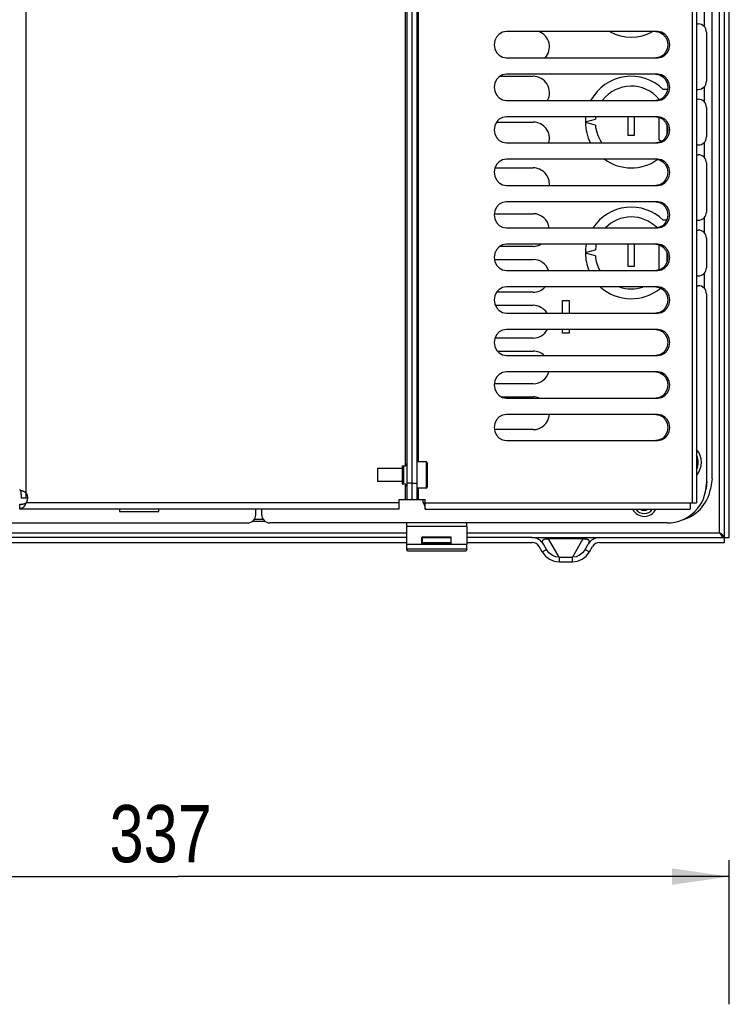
# Model space of a CAD drawing. Extents: x 0 to 594, y 0 to 420.
# Tile 31 of 110: x 271 to 314, y 300 to 360. Entities that reach past the tile are written whole.
import ezdxf

# ---------------------------------------------------------------- set-up
doc = ezdxf.new("R2010")
doc.units = 0
doc.header["$LTSCALE"] = 32.67
doc.layers.get('0').update_dxf_attribs({"linetype": 'CONTINUOUS'})
doc.layers.add('DATUM_AXIS', color=7, linetype='CONTINUOUS')
doc.layers.add('ROUNDS', color=7, linetype='CONTINUOUS')
doc.styles.get("Standard").update_dxf_attribs({"font": 'txt', "width": 0.8})
doc.dimstyles.get("Standard").update_dxf_attribs({"dimtxt": 2.5, "dimasz": 2.5, "dimexe": 1.25, "dimexo": 0.625, "dimtad": 1, "dimcen": 2.5, "dimazin": 3, "dimtfac": 1, "dimtmove": 0, "dimatfit": 3})

# ---------------------------------------------------------------- blocks, each defined once
blk = doc.blocks.new('_FILLED')
at = {"color": 0, "linetype": 'BYBLOCK'}
blk.add_solid([(0, 0), (-1, 0.143), (-1, -0.143)], dxfattribs=at)
blk = doc.blocks.new('*D11')
at = {"color": 2, "linetype": 'CONTINUOUS'}
for p, q in [((246.544, 300.815), (246.544, 308.371)), ((313.944, 299.563), (313.944, 308.371)), ((246.544, 307.371), (280.244, 307.371)), ((313.944, 307.371), (280.244, 307.371))]:
    blk.add_line(p, q, dxfattribs=at)
at = {"color": 2, "linetype": 'CONTINUOUS', "xscale": 3.5, "yscale": 3.5, "zscale": 3.5, "rotation": 180}
blk.add_blockref('_FILLED', (246.544, 307.371), dxfattribs=at)
at = {"color": 2, "linetype": 'CONTINUOUS', "xscale": 3.5, "yscale": 3.5, "zscale": 3.5}
blk.add_blockref('_FILLED', (313.944, 307.371), dxfattribs=at)
at = {"color": 5, "linetype": 'CONTINUOUS', "width": 0.8}
blk.add_text('337', height=3.5, dxfattribs=at).set_placement((276.044, 308.246))

msp = doc.modelspace()

# ---------------------------------------------------------------- linework, layer by layer
at = {"color": 7, "linetype": 'CONTINUOUS'}
for p, q in [((313.644, 327.792), (313.644, 391.192)), ((313.944, 328.092), (313.944, 390.892)), ((313.344, 328.392), (313.344, 390.592)), ((311.695, 330.223), (311.695, 388.819)), ((311.944, 388.819), (311.944, 330.223)), ((294.906, 386.321), (294.906, 332.721)), ((311.944, 359.492), (312.044, 359.492)), ((309.562, 359.021), (300.307, 359.021)), ((312.544, 358.992), (312.544, 355.992)), ((300.307, 357.421), (309.562, 357.421)), ((309.562, 356.421), (300.307, 356.421)), ((299.916, 356.292), (301.944, 356.292)), ((310.169, 355.492), (309.903, 355.492)), ((311.944, 355.492), (312.044, 355.492)), ((300.307, 354.821), (309.562, 354.821)), ((309.641, 354.892), (309.735, 354.892)), ((311.944, 354.892), (312.044, 354.892)), ((312.544, 354.392), (312.544, 352.592)), ((299.709, 353.492), (301.944, 353.492)), ((309.562, 353.821), (300.307, 353.821)), ((305.144, 353.512), (305.751, 353.675)), ((305.751, 353.309), (305.144, 353.472)), ((307.744, 353.821), (307.744, 352.692)), ((308.144, 352.692), (308.144, 353.821)), ((309.641, 353.788), (309.641, 352.421)), ((310.141, 352.751), (310.141, 353.293)), ((300.307, 352.221), (309.562, 352.221)), ((307.744, 352.692), (308.144, 352.692)), ((309.641, 352.421), (309.801, 352.329)), ((311.944, 352.092), (312.044, 352.092)), ((309.562, 351.221), (300.307, 351.221)), ((311.944, 351.492), (312.044, 351.492)), ((312.544, 350.992), (312.544, 347.992)), ((299.614, 350.692), (301.944, 350.692)), ((300.307, 349.621), (309.562, 349.621)), ((309.562, 348.621), (300.307, 348.621)), ((299.577, 347.892), (301.944, 347.892)), ((310.114, 347.492), (309.903, 347.492)), ((311.944, 347.492), (312.044, 347.492)), ((300.307, 347.021), (309.562, 347.021)), ((311.944, 346.892), (312.044, 346.892)), ((312.544, 346.392), (312.544, 344.592)), ((301.944, 345.892), (299.916, 345.892)), ((309.562, 346.021), (300.307, 346.021)), ((305.144, 345.512), (305.751, 345.675)), ((307.744, 346.021), (307.744, 344.692)), ((308.144, 344.692), (308.144, 346.021)), ((309.641, 345.988), (309.641, 344.454)), ((310.141, 344.951), (310.141, 345.493)), ((299.585, 345.092), (301.944, 345.092)), ((305.751, 345.309), (305.144, 345.472)), ((300.307, 344.421), (309.562, 344.421)), ((307.744, 344.692), (308.144, 344.692)), ((311.944, 344.092), (312.044, 344.092)), ((301.944, 343.092), (299.709, 343.092)), ((309.562, 343.421), (300.307, 343.421)), ((311.944, 343.492), (312.044, 343.492)), ((303.744, 342.592), (304.144, 342.592)), ((303.744, 341.821), (303.744, 342.592)), ((304.144, 342.592), (304.144, 341.821)), ((312.544, 342.992), (312.544, 331.392)), ((299.641, 342.292), (301.944, 342.292)), ((300.307, 341.821), (309.562, 341.821)), ((309.562, 340.821), (300.307, 340.821)), ((303.744, 340.592), (303.744, 340.821)), ((304.144, 340.821), (304.144, 340.592)), ((301.944, 340.292), (299.614, 340.292)), ((304.144, 340.592), (303.744, 340.592)), ((299.762, 339.492), (301.944, 339.492)), ((300.307, 339.221), (309.562, 339.221)), ((309.562, 338.221), (300.307, 338.221)), ((301.944, 337.492), (299.577, 337.492)), ((300.02, 336.692), (301.944, 336.692)), ((300.307, 336.621), (309.562, 336.621)), ((309.562, 335.621), (300.307, 335.621)), ((301.944, 334.692), (299.585, 334.692)), ((300.307, 334.021), (309.562, 334.021)), ((294.544, 331.421), (294.844, 331.421)), ((294.844, 330.421), (294.844, 331.421)), ((294.906, 331.121), (294.906, 330.421)), ((294.544, 330.421), (295.344, 330.421)), ((295.23, 330.221), (295.23, 330.421)), ((295.23, 330.221), (295.344, 330.221)), ((295.341, 329.865), (295.341, 329.859)), ((295.341, 329.859), (295.342, 329.853)), ((295.342, 329.853), (295.342, 329.847)), ((295.343, 329.84), (295.343, 329.836)), ((295.343, 329.836), (295.343, 329.833)), ((295.344, 329.821), (295.344, 330.421)), ((295.344, 330.221), (311.542, 330.221)), ((311.542, 330.222), (311.695, 330.222)), ((311.542, 330.221), (311.542, 329.821)), ((311.695, 330.223), (311.944, 330.223)), ((276.644, 329.821), (276.644, 329.692)), ((276.644, 329.692), (279.044, 329.692)), ((279.044, 329.692), (279.044, 329.821)), ((285.344, 329.492), (285.344, 329.821)), ((295.343, 329.833), (295.344, 329.829)), ((295.344, 329.829), (295.344, 329.827)), ((295.344, 329.827), (295.344, 329.825)), ((295.344, 329.825), (295.344, 329.823)), ((295.344, 329.823), (295.344, 329.822)), ((295.344, 329.821), (311.542, 329.821)), ((284.784, 329.092), (285.545, 329.092)), ((310.144, 328.992), (285.844, 328.992)), ((297.896, 328.777), (294.191, 328.777)), ((294.191, 328.777), (294.191, 327.686)), ((297.896, 328.777), (297.896, 327.686)), ((256.896, 328.392), (294.191, 328.392)), ((294.191, 328.092), (256.896, 328.092)), ((296.94, 328.117), (295.147, 328.117)), ((295.168, 328.096), (295.147, 328.117)), ((295.147, 327.689), (295.147, 328.117)), ((295.168, 328.096), (296.919, 328.096)), ((295.168, 328.096), (295.168, 327.781)), ((296.919, 328.092), (295.168, 328.092)), ((296.919, 328.096), (296.94, 328.117)), ((296.919, 328.096), (296.919, 327.781)), ((296.94, 327.689), (296.94, 328.117)), ((297.896, 328.392), (313.344, 328.392)), ((301.882, 328.092), (297.896, 328.092)), ((301.886, 328.092), (306.001, 328.092)), ((302.892, 328.092), (302.892, 328.017)), ((304.995, 328.017), (304.995, 328.092)), ((306.006, 328.092), (313.944, 328.092)), ((256.896, 327.792), (294.191, 327.792)), ((294.191, 327.686), (297.896, 327.686)), ((295.147, 327.689), (295.244, 327.705)), ((295.147, 327.689), (296.94, 327.689)), ((295.168, 327.792), (296.919, 327.792)), ((295.244, 327.705), (295.168, 327.781)), ((295.244, 327.705), (295.244, 327.792)), ((295.244, 327.705), (296.844, 327.705)), ((296.844, 327.792), (296.844, 327.705)), ((296.844, 327.705), (296.919, 327.781)), ((296.94, 327.689), (296.844, 327.705)), ((297.896, 327.792), (301.882, 327.792)), ((302.498, 327.225), (302.315, 327.542)), ((302.758, 327.375), (302.575, 327.692)), ((304.995, 328.017), (302.892, 328.017)), ((303.542, 326.892), (302.892, 328.017)), ((304.995, 328.017), (304.346, 326.892)), ((305.13, 327.375), (305.313, 327.692)), ((305.389, 327.225), (305.573, 327.542)), ((306.006, 327.792), (313.644, 327.792)), ((297.891, 327.386), (294.196, 327.386)), ((294.196, 327.386), (294.232, 327.28)), ((297.456, 327.259), (294.632, 327.259)), ((297.891, 327.386), (297.856, 327.28)), ((302.498, 327.225), (302.758, 327.375)), ((303.542, 326.892), (304.346, 326.892)), ((303.542, 326.892), (303.542, 326.62)), ((304.346, 326.62), (304.346, 326.892)), ((305.13, 327.375), (305.389, 327.225)), ((303.542, 326.62), (304.346, 326.62))]:
    msp.add_line(p, q, dxfattribs=at)
for points in [[(300.307, 359.021), (300.076, 358.981), (299.87, 358.867), (299.708, 358.691), (299.604, 358.471), (299.567, 358.224), (299.602, 357.977), (299.705, 357.755), (299.867, 357.577), (300.075, 357.461), (300.307, 357.421)], [(309.448, 359.021), (309.679, 358.981), (309.885, 358.867), (310.047, 358.691), (310.151, 358.471), (310.188, 358.224), (310.153, 357.977), (310.05, 357.755), (309.888, 357.577), (309.68, 357.461), (309.448, 357.421)], [(309.562, 357.421), (309.792, 357.461), (309.999, 357.575), (310.162, 357.753), (310.265, 357.973), (310.302, 358.216), (310.268, 358.461), (310.165, 358.684), (310.003, 358.863), (309.794, 358.98), (309.562, 359.021)], [(300.307, 356.421), (300.076, 356.381), (299.87, 356.267), (299.708, 356.091), (299.604, 355.871), (299.567, 355.624), (299.602, 355.377), (299.705, 355.155), (299.867, 354.977), (300.075, 354.861), (300.307, 354.821)], [(309.448, 356.421), (309.679, 356.381), (309.885, 356.267), (310.047, 356.091), (310.151, 355.871), (310.188, 355.624), (310.153, 355.377), (310.05, 355.155), (309.888, 354.977), (309.68, 354.861), (309.448, 354.821)], [(309.562, 354.821), (309.792, 354.861), (309.999, 354.975), (310.162, 355.153), (310.265, 355.373), (310.302, 355.616), (310.268, 355.861), (310.165, 356.084), (310.003, 356.263), (309.794, 356.38), (309.562, 356.421)], [(300.307, 353.821), (300.076, 353.781), (299.87, 353.667), (299.708, 353.491), (299.604, 353.271), (299.567, 353.024), (299.602, 352.777), (299.705, 352.555), (299.867, 352.377), (300.075, 352.261), (300.307, 352.221)], [(309.448, 353.821), (309.679, 353.781), (309.885, 353.667), (310.047, 353.491), (310.151, 353.271), (310.188, 353.024), (310.153, 352.777), (310.05, 352.555), (309.888, 352.377), (309.68, 352.261), (309.448, 352.221)], [(309.562, 352.221), (309.792, 352.261), (309.999, 352.375), (310.162, 352.553), (310.265, 352.773), (310.302, 353.016), (310.268, 353.261), (310.165, 353.484), (310.003, 353.663), (309.794, 353.78), (309.562, 353.821)], [(300.307, 351.221), (300.076, 351.181), (299.87, 351.067), (299.708, 350.891), (299.604, 350.671), (299.567, 350.424), (299.602, 350.177), (299.705, 349.955), (299.867, 349.777), (300.075, 349.661), (300.307, 349.621)], [(309.448, 351.221), (309.679, 351.181), (309.885, 351.067), (310.047, 350.891), (310.151, 350.671), (310.188, 350.424), (310.153, 350.177), (310.05, 349.955), (309.888, 349.777), (309.68, 349.661), (309.448, 349.621)], [(309.562, 349.621), (309.792, 349.661), (309.999, 349.775), (310.162, 349.953), (310.265, 350.173), (310.302, 350.416), (310.268, 350.661), (310.165, 350.884), (310.003, 351.063), (309.794, 351.18), (309.562, 351.221)], [(300.307, 348.621), (300.076, 348.581), (299.87, 348.467), (299.708, 348.291), (299.604, 348.071), (299.567, 347.824), (299.602, 347.577), (299.705, 347.355), (299.867, 347.177), (300.075, 347.061), (300.307, 347.021)], [(309.448, 348.621), (309.679, 348.581), (309.885, 348.467), (310.047, 348.291), (310.151, 348.071), (310.188, 347.824), (310.153, 347.577), (310.05, 347.355), (309.888, 347.177), (309.68, 347.061), (309.448, 347.021)], [(309.562, 347.021), (309.792, 347.061), (309.999, 347.175), (310.162, 347.353), (310.265, 347.573), (310.302, 347.816), (310.268, 348.061), (310.165, 348.284), (310.003, 348.463), (309.794, 348.58), (309.562, 348.621)], [(300.307, 346.021), (300.076, 345.981), (299.87, 345.867), (299.708, 345.691), (299.604, 345.471), (299.567, 345.224), (299.602, 344.977), (299.705, 344.755), (299.867, 344.577), (300.075, 344.461), (300.307, 344.421)], [(309.448, 346.021), (309.679, 345.981), (309.885, 345.867), (310.047, 345.691), (310.151, 345.471), (310.188, 345.224), (310.153, 344.977), (310.05, 344.755), (309.888, 344.577), (309.68, 344.461), (309.448, 344.421)], [(309.562, 344.421), (309.792, 344.461), (309.999, 344.575), (310.16, 344.75), (310.265, 344.971), (310.302, 345.218), (310.267, 345.465), (310.164, 345.687), (310.001, 345.864), (309.793, 345.981), (309.562, 346.021)], [(300.307, 343.421), (300.076, 343.381), (299.87, 343.267), (299.708, 343.091), (299.604, 342.871), (299.567, 342.624), (299.602, 342.377), (299.705, 342.155), (299.867, 341.977), (300.075, 341.861), (300.307, 341.821)], [(309.448, 343.421), (309.679, 343.381), (309.885, 343.267), (310.047, 343.091), (310.151, 342.871), (310.188, 342.624), (310.153, 342.377), (310.05, 342.155), (309.888, 341.977), (309.68, 341.861), (309.448, 341.821)], [(309.562, 341.821), (309.792, 341.861), (309.999, 341.975), (310.16, 342.15), (310.265, 342.371), (310.302, 342.618), (310.267, 342.865), (310.164, 343.087), (310.001, 343.264), (309.793, 343.381), (309.562, 343.421)], [(300.307, 340.821), (300.076, 340.781), (299.87, 340.667), (299.708, 340.491), (299.604, 340.271), (299.567, 340.024), (299.602, 339.777), (299.705, 339.555), (299.867, 339.377), (300.075, 339.261), (300.307, 339.221)], [(309.448, 340.821), (309.679, 340.781), (309.885, 340.667), (310.047, 340.491), (310.151, 340.271), (310.188, 340.024), (310.153, 339.777), (310.05, 339.555), (309.888, 339.377), (309.68, 339.261), (309.448, 339.221)], [(309.562, 339.221), (309.792, 339.261), (309.999, 339.375), (310.16, 339.55), (310.265, 339.771), (310.302, 340.018), (310.267, 340.265), (310.164, 340.487), (310.001, 340.664), (309.793, 340.781), (309.562, 340.821)], [(300.307, 338.221), (300.076, 338.181), (299.87, 338.067), (299.708, 337.891), (299.604, 337.671), (299.567, 337.424), (299.602, 337.177), (299.705, 336.955), (299.867, 336.777), (300.075, 336.661), (300.307, 336.621)], [(309.448, 338.221), (309.679, 338.181), (309.885, 338.067), (310.047, 337.891), (310.151, 337.671), (310.188, 337.424), (310.153, 337.177), (310.05, 336.955), (309.888, 336.777), (309.68, 336.661), (309.448, 336.621)], [(309.562, 336.621), (309.792, 336.661), (309.999, 336.775), (310.16, 336.95), (310.265, 337.171), (310.302, 337.418), (310.267, 337.665), (310.164, 337.887), (310.001, 338.064), (309.793, 338.181), (309.562, 338.221)], [(300.307, 335.621), (300.076, 335.581), (299.87, 335.467), (299.708, 335.291), (299.604, 335.071), (299.567, 334.824), (299.602, 334.577), (299.705, 334.355), (299.867, 334.177), (300.075, 334.061), (300.307, 334.021)], [(309.448, 335.621), (309.679, 335.581), (309.885, 335.467), (310.047, 335.291), (310.151, 335.071), (310.188, 334.824), (310.153, 334.577), (310.05, 334.355), (309.888, 334.177), (309.68, 334.061), (309.448, 334.021)], [(309.562, 334.021), (309.792, 334.061), (309.999, 334.175), (310.16, 334.35), (310.265, 334.571), (310.302, 334.818), (310.267, 335.065), (310.164, 335.287), (310.001, 335.464), (309.793, 335.581), (309.562, 335.621)], [(295.23, 330.221), (295.232, 330.205), (295.236, 330.188), (295.244, 330.173), (295.245, 330.171)], [(295.245, 330.171), (295.248, 330.167), (295.251, 330.163), (295.253, 330.158), (295.256, 330.154), (295.259, 330.149), (295.261, 330.144), (295.264, 330.139), (295.267, 330.134), (295.269, 330.129), (295.272, 330.123), (295.274, 330.118), (295.277, 330.112), (295.279, 330.107), (295.282, 330.101), (295.284, 330.095), (295.286, 330.089), (295.289, 330.083), (295.291, 330.077), (295.293, 330.071), (295.295, 330.065), (295.298, 330.059), (295.3, 330.053), (295.302, 330.047), (295.304, 330.041), (295.305, 330.035), (295.307, 330.029), (295.309, 330.023), (295.311, 330.017), (295.313, 330.011), (295.314, 330.005), (295.316, 329.999), (295.317, 329.993), (295.319, 329.987), (295.32, 329.981), (295.322, 329.976), (295.323, 329.97), (295.324, 329.964), (295.325, 329.959), (295.327, 329.953), (295.328, 329.948), (295.329, 329.943), (295.33, 329.938), (295.331, 329.932), (295.332, 329.927), (295.333, 329.922), (295.333, 329.918), (295.334, 329.913), (295.335, 329.908), (295.336, 329.904), (295.336, 329.899), (295.337, 329.895), (295.338, 329.891), (295.338, 329.887), (295.339, 329.883), (295.339, 329.879), (295.34, 329.875), (295.34, 329.872), (295.34, 329.868), (295.341, 329.865)], [(295.342, 329.847), (295.343, 329.843), (295.343, 329.84)], [(295.344, 329.822), (295.344, 329.821), (295.344, 329.821)], [(294.193, 328.992), (294.193, 328.961), (294.192, 328.905), (294.192, 328.843), (294.191, 328.777)], [(297.896, 328.777), (297.896, 328.843), (297.896, 328.905), (297.895, 328.961), (297.895, 328.992)], [(313.344, 328.392), (313.419, 328.277), (313.494, 328.18), (313.569, 328.115), (313.644, 328.092)], [(313.644, 328.092), (313.621, 328.167), (313.556, 328.242), (313.459, 328.317), (313.344, 328.392)], [(294.191, 327.686), (294.192, 327.621), (294.192, 327.559), (294.193, 327.504), (294.193, 327.457), (294.194, 327.421), (294.195, 327.397), (294.196, 327.386)], [(297.891, 327.386), (297.892, 327.397), (297.893, 327.421), (297.894, 327.457), (297.895, 327.504), (297.896, 327.559), (297.896, 327.621), (297.896, 327.686)], [(302.575, 327.692), (302.553, 327.733), (302.538, 327.77), (302.528, 327.804), (302.523, 327.835), (302.523, 327.863), (302.526, 327.889), (302.534, 327.912), (302.545, 327.933), (302.56, 327.951), (302.579, 327.968), (302.601, 327.982), (302.627, 327.994), (302.657, 328.005), (302.692, 328.013), (302.73, 328.018), (302.771, 328.021), (302.812, 328.022), (302.853, 328.02), (302.892, 328.017)], [(304.995, 328.017), (305.035, 328.02), (305.076, 328.022), (305.117, 328.021), (305.158, 328.018), (305.196, 328.012), (305.23, 328.004), (305.261, 327.994), (305.287, 327.982), (305.309, 327.968), (305.327, 327.951), (305.342, 327.933), (305.354, 327.912), (305.361, 327.889), (305.365, 327.863), (305.365, 327.835), (305.36, 327.804), (305.35, 327.77), (305.334, 327.733), (305.313, 327.692)], [(294.632, 327.259), (294.543, 327.26), (294.459, 327.261), (294.384, 327.264), (294.321, 327.267), (294.274, 327.271), (294.243, 327.275), (294.232, 327.28)], [(297.856, 327.28), (297.845, 327.275), (297.814, 327.271), (297.766, 327.267), (297.703, 327.264), (297.628, 327.261), (297.544, 327.26), (297.456, 327.259)], [(302.498, 327.225), (302.699, 326.964), (302.952, 326.771), (303.237, 326.655), (303.542, 326.62)], [(303.542, 326.892), (303.318, 326.924), (303.106, 327.017), (302.915, 327.168), (302.758, 327.375)], [(305.13, 327.375), (304.972, 327.168), (304.781, 327.017), (304.569, 326.924), (304.346, 326.892)], [(304.346, 326.62), (304.651, 326.655), (304.936, 326.771), (305.189, 326.964), (305.389, 327.225)]]:
    msp.add_lwpolyline(points, dxfattribs=at)
for centre, radius, start, end in [((312.044, 358.992), 0.5, 0, 90), ((301.944, 358.092), 1, 317.67873, 69.39556), ((307.944, 361.492), 2.8, 242.63825, 297.46594), ((301.944, 355.292), 1, 331.66465, 90), ((307.944, 353.492), 2.8, 45.58469, 151.60583), ((312.044, 355.992), 0.5, 270, 360), ((307.944, 353.492), 2.2, 39.5212, 142.5459), ((312.044, 354.392), 0.5, 0, 90), ((301.944, 352.492), 1, 344.09398, 90), ((307.944, 353.492), 2.8, 173.15443, 179.59074), ((307.944, 353.492), 2.8, 180.40926, 207.02011), ((307.944, 353.492), 2.2, 171.29357, 175.23404), ((307.944, 353.492), 2.2, 184.76596, 215.52078), ((312.044, 352.592), 0.5, 270, 360), ((307.944, 353.492), 2.8, 234.23599, 304.77993), ((312.044, 350.992), 0.5, 0, 90), ((301.944, 349.692), 1, 355.88441, 90), ((301.944, 346.892), 1, 7.4071, 90), ((307.944, 345.492), 2.8, 45.58469, 146.6495), ((312.044, 347.992), 0.5, 270, 360), ((307.944, 345.492), 2.2, 44.76889, 135.83346), ((312.044, 346.392), 0.5, 0, 90), ((301.944, 346.892), 1, 270, 298.60126), ((307.944, 345.492), 2.8, 169.04328, 179.59074), ((307.944, 345.492), 2.2, 165.97026, 175.23404), ((301.944, 344.092), 1, 19.36573, 90), ((307.944, 345.492), 2.8, 180.40926, 202.64816), ((307.944, 345.492), 2.2, 184.76596, 209.28848), ((312.044, 344.592), 0.5, 270, 360), ((301.944, 344.092), 1, 270, 317.67873), ((307.944, 345.492), 2.8, 228.13763, 309.75861), ((307.944, 345.492), 2.2, 250.82378, 288.66525), ((312.044, 342.992), 0.5, 0, 90), ((301.944, 341.292), 1, 32.28479, 90), ((301.944, 341.292), 1, 270, 331.66465), ((301.944, 338.492), 1, 47.38796, 90), ((301.944, 338.492), 1, 270, 344.09398), ((301.944, 335.692), 1, 69.39556, 90), ((301.944, 335.692), 1, 270, 355.88441), ((311.044, 332.692), 1.19, 319.42582, 40.74488), ((311.044, 332.692), 1, 334.21068, 25.78932), ((310.144, 331.392), 2.4, 270, 360), ((285.844, 329.492), 0.5, 180, 270), ((308.744, 330.192), 0.8, 207.64867, 332.35133), ((308.744, 330.192), 0.63, 216.10509, 323.89491), ((308.744, 330.192), 0.44, 237.53556, 302.46444), ((301.882, 327.292), 0.8, 30, 90), ((306.006, 327.292), 0.8, 90, 150), ((301.882, 327.292), 0.5, 30, 90), ((306.006, 327.292), 0.5, 90, 150)]:
    msp.add_arc(centre, radius, start, end, dxfattribs=at)
at = {"layer": 'DATUM_AXIS', "color": 7, "linetype": 'CONTINUOUS'}
for p, q in [((294.244, 330.421), (294.244, 388.621)), ((294.544, 330.421), (294.544, 388.621)), ((270.939, 330.827), (270.939, 388.214)), ((294.844, 331.421), (294.844, 387.621)), ((294.144, 332.498), (294.144, 386.544)), ((312.904, 331.692), (312.904, 372.392)), ((312.404, 360.254), (312.404, 359.331)), ((312.404, 355.654), (312.404, 354.731)), ((305.844, 352.859), (305.844, 352.842)), ((305.844, 352.842), (305.847, 352.842)), ((312.404, 352.254), (312.404, 351.331)), ((312.404, 347.654), (312.404, 346.731)), ((312.404, 344.254), (312.404, 343.331)), ((293.944, 332.321), (292.424, 332.321)), ((292.424, 332.321), (292.424, 331.521)), ((293.944, 332.471), (294.044, 332.471)), ((293.944, 332.471), (293.944, 331.371)), ((294.044, 331.371), (294.044, 332.471)), ((295.404, 332.721), (294.844, 332.721)), ((295.404, 332.721), (295.404, 331.121)), ((295.464, 332.661), (295.464, 331.181)), ((312.904, 331.692), (312.795, 331.075)), ((293.944, 331.521), (292.424, 331.521)), ((293.944, 331.371), (294.044, 331.371)), ((294.144, 330.421), (294.144, 331.344)), ((294.544, 331.421), (294.244, 331.421)), ((295.404, 331.121), (294.844, 331.121)), ((270.544, 331.006), (270.544, 331.007)), ((270.544, 331.007), (270.544, 331.007)), ((270.545, 331.006), (270.544, 331.006)), ((270.544, 331.006), (270.544, 331.006)), ((270.545, 331.005), (270.545, 331.006)), ((270.545, 331.006), (270.545, 331.006)), ((270.545, 331.006), (270.545, 331.006)), ((270.546, 331.005), (270.545, 331.005)), ((270.547, 331.005), (270.546, 331.005)), ((270.546, 331.005), (270.546, 331.005)), ((270.546, 331.005), (270.546, 331.005)), ((270.546, 331.005), (270.546, 331.005)), ((270.547, 331.004), (270.547, 331.005)), ((270.548, 331.004), (270.547, 331.004)), ((270.547, 331.004), (270.547, 331.004)), ((270.547, 331.004), (270.547, 331.004)), ((270.549, 331.003), (270.548, 331.004)), ((270.548, 331.004), (270.548, 331.004)), ((270.548, 331.004), (270.548, 331.004)), ((270.55, 331.003), (270.549, 331.003)), ((270.549, 331.003), (270.549, 331.003)), ((270.551, 331.002), (270.55, 331.003)), ((270.55, 331.003), (270.55, 331.003)), ((270.552, 331.002), (270.551, 331.002)), ((270.551, 331.002), (270.551, 331.002)), ((270.552, 331.001), (270.552, 331.002)), ((270.553, 331.001), (270.552, 331.001)), ((270.554, 331), (270.553, 331.001)), ((270.553, 331.001), (270.553, 331.001)), ((270.555, 331), (270.554, 331)), ((270.554, 331), (270.554, 331)), ((270.556, 330.999), (270.555, 331)), ((270.557, 330.999), (270.556, 330.999)), ((270.558, 330.998), (270.557, 330.999)), ((270.559, 330.998), (270.558, 330.998)), ((270.56, 330.997), (270.559, 330.998)), ((270.561, 330.997), (270.56, 330.997)), ((270.562, 330.996), (270.561, 330.997)), ((270.563, 330.996), (270.562, 330.996)), ((270.565, 330.995), (270.563, 330.996)), ((270.566, 330.994), (270.565, 330.995)), ((270.568, 330.994), (270.566, 330.994)), ((270.569, 330.993), (270.568, 330.994)), ((270.571, 330.992), (270.569, 330.993)), ((270.573, 330.991), (270.571, 330.992)), ((270.576, 330.99), (270.573, 330.991)), ((270.578, 330.989), (270.576, 330.99)), ((270.581, 330.988), (270.578, 330.989)), ((270.584, 330.987), (270.581, 330.988)), ((270.581, 330.988), (270.581, 330.987)), ((270.581, 330.987), (270.582, 330.986)), ((270.582, 330.986), (270.582, 330.985)), ((270.582, 330.985), (270.582, 330.985)), ((270.582, 330.985), (270.583, 330.984)), ((270.583, 330.984), (270.583, 330.983)), ((270.583, 330.983), (270.583, 330.982)), ((270.583, 330.982), (270.584, 330.981)), ((270.588, 330.985), (270.584, 330.987)), ((270.584, 330.981), (270.584, 330.979)), ((270.584, 330.979), (270.585, 330.978)), ((270.585, 330.978), (270.585, 330.977)), ((270.586, 330.975), (270.586, 330.974)), ((270.586, 330.974), (270.587, 330.973)), ((270.587, 330.973), (270.587, 330.971)), ((270.587, 330.971), (270.588, 330.97)), ((270.592, 330.983), (270.588, 330.985)), ((270.588, 330.97), (270.588, 330.968)), ((270.588, 330.968), (270.588, 330.967)), ((270.588, 330.967), (270.589, 330.966)), ((270.589, 330.966), (270.589, 330.964)), ((270.589, 330.964), (270.59, 330.962)), ((270.59, 330.962), (270.591, 330.96)), ((270.591, 330.96), (270.591, 330.958)), ((270.591, 330.958), (270.592, 330.956)), ((270.598, 330.981), (270.592, 330.983)), ((270.592, 330.956), (270.592, 330.954)), ((270.592, 330.954), (270.593, 330.952)), ((270.593, 330.952), (270.593, 330.95)), ((270.593, 330.95), (270.594, 330.948)), ((270.594, 330.948), (270.594, 330.946)), ((270.594, 330.946), (270.595, 330.943)), ((270.595, 330.943), (270.596, 330.941)), ((270.596, 330.941), (270.596, 330.938)), ((270.596, 330.938), (270.597, 330.936)), ((270.597, 330.936), (270.598, 330.933)), ((270.604, 330.979), (270.598, 330.981)), ((270.598, 330.933), (270.598, 330.93)), ((270.598, 330.93), (270.599, 330.927)), ((270.599, 330.927), (270.6, 330.923)), ((270.6, 330.923), (270.6, 330.92)), ((270.6, 330.92), (270.601, 330.919)), ((270.601, 330.919), (270.601, 330.916)), ((270.601, 330.916), (270.602, 330.912)), ((270.602, 330.912), (270.603, 330.908)), ((270.603, 330.908), (270.604, 330.904)), ((270.613, 330.975), (270.604, 330.979)), ((270.604, 330.904), (270.604, 330.9)), ((270.604, 330.9), (270.605, 330.896)), ((270.605, 330.896), (270.606, 330.892)), ((270.606, 330.892), (270.607, 330.887)), ((270.607, 330.887), (270.607, 330.882)), ((270.607, 330.882), (270.608, 330.877)), ((270.608, 330.877), (270.609, 330.871)), ((270.609, 330.871), (270.61, 330.866)), ((270.61, 330.866), (270.611, 330.86)), ((270.611, 330.86), (270.612, 330.854)), ((270.612, 330.854), (270.613, 330.848)), ((270.617, 330.974), (270.613, 330.975)), ((270.613, 330.848), (270.614, 330.841)), ((270.614, 330.841), (270.614, 330.834)), ((270.614, 330.834), (270.615, 330.828)), ((270.615, 330.828), (270.616, 330.82)), ((270.616, 330.82), (270.617, 330.813)), ((270.62, 330.972), (270.617, 330.974)), ((270.617, 330.813), (270.618, 330.807)), ((270.618, 330.807), (270.619, 330.798)), ((270.619, 330.798), (270.619, 330.79)), ((270.619, 330.79), (270.62, 330.781)), ((270.68, 330.95), (270.62, 330.972)), ((270.62, 330.781), (270.621, 330.772)), ((270.621, 330.772), (270.622, 330.766)), ((270.622, 330.766), (270.623, 330.756)), ((270.623, 330.756), (270.623, 330.747)), ((270.623, 330.747), (270.624, 330.736)), ((270.624, 330.736), (270.625, 330.725)), ((270.625, 330.725), (270.626, 330.715)), ((270.626, 330.715), (270.626, 330.703)), ((270.626, 330.703), (270.627, 330.691)), ((270.627, 330.691), (270.628, 330.679)), ((270.628, 330.679), (270.628, 330.667)), ((270.628, 330.667), (270.629, 330.655)), ((270.629, 330.655), (270.63, 330.642)), ((270.63, 330.642), (270.63, 330.629)), ((270.63, 330.629), (270.63, 330.615)), ((270.63, 330.615), (270.631, 330.601)), ((270.631, 330.601), (270.631, 330.587)), ((270.631, 330.587), (270.631, 330.573)), ((270.631, 330.573), (270.632, 330.559)), ((270.632, 330.559), (270.632, 330.545)), ((270.632, 330.545), (270.632, 330.531)), ((270.632, 330.531), (270.632, 330.521)), ((270.632, 330.521), (271.044, 330.521)), ((270.689, 330.946), (270.68, 330.95)), ((270.692, 330.945), (270.689, 330.946)), ((270.694, 330.944), (270.692, 330.945)), ((270.698, 330.942), (270.694, 330.944)), ((270.713, 330.937), (270.698, 330.942)), ((270.726, 330.932), (270.713, 330.937)), ((270.737, 330.927), (270.726, 330.932)), ((270.747, 330.923), (270.737, 330.927)), ((270.757, 330.919), (270.747, 330.923)), ((270.765, 330.915), (270.757, 330.919)), ((270.774, 330.912), (270.765, 330.915)), ((270.781, 330.909), (270.774, 330.912)), ((270.788, 330.906), (270.781, 330.909)), ((270.795, 330.902), (270.788, 330.906)), ((270.802, 330.9), (270.795, 330.902)), ((270.808, 330.897), (270.802, 330.9)), ((270.815, 330.894), (270.808, 330.897)), ((270.821, 330.891), (270.815, 330.894)), ((270.827, 330.888), (270.821, 330.891)), ((270.832, 330.885), (270.827, 330.888)), ((270.838, 330.882), (270.832, 330.885)), ((270.844, 330.88), (270.838, 330.882)), ((270.849, 330.877), (270.844, 330.88)), ((270.855, 330.874), (270.849, 330.877)), ((270.86, 330.872), (270.855, 330.874)), ((270.865, 330.869), (270.86, 330.872)), ((270.869, 330.867), (270.865, 330.869)), ((270.874, 330.865), (270.869, 330.867)), ((270.879, 330.862), (270.874, 330.865)), ((270.883, 330.86), (270.879, 330.862)), ((270.888, 330.857), (270.883, 330.86)), ((270.892, 330.855), (270.888, 330.857)), ((270.896, 330.853), (270.892, 330.855)), ((270.9, 330.85), (270.896, 330.853)), ((270.904, 330.848), (270.9, 330.85)), ((270.908, 330.846), (270.904, 330.848)), ((270.912, 330.843), (270.908, 330.846)), ((270.909, 330.845), (270.91, 330.839)), ((270.91, 330.839), (270.911, 330.832)), ((270.911, 330.832), (270.912, 330.825)), ((270.916, 330.841), (270.912, 330.843)), ((270.912, 330.825), (270.913, 330.817)), ((270.913, 330.817), (270.914, 330.809)), ((270.914, 330.809), (270.914, 330.807)), ((270.914, 330.807), (270.915, 330.798)), ((270.915, 330.798), (270.916, 330.79)), ((270.92, 330.839), (270.916, 330.841)), ((270.916, 330.79), (270.916, 330.788)), ((270.916, 330.788), (270.917, 330.779)), ((270.917, 330.779), (270.918, 330.769)), ((270.918, 330.769), (270.918, 330.76)), ((270.918, 330.76), (270.919, 330.75)), ((270.919, 330.75), (270.92, 330.74)), ((270.923, 330.837), (270.92, 330.839)), ((270.92, 330.74), (270.921, 330.729)), ((270.921, 330.729), (270.922, 330.718)), ((270.922, 330.718), (270.922, 330.707)), ((270.922, 330.707), (270.923, 330.695)), ((270.926, 330.835), (270.923, 330.837)), ((270.923, 330.695), (270.924, 330.683)), ((270.924, 330.683), (270.924, 330.671)), ((270.924, 330.671), (270.925, 330.658)), ((270.925, 330.658), (270.926, 330.645)), ((270.93, 330.833), (270.926, 330.835)), ((270.926, 330.645), (270.926, 330.632)), ((270.926, 330.632), (270.927, 330.619)), ((270.927, 330.619), (270.927, 330.606)), ((270.927, 330.606), (270.927, 330.592)), ((270.927, 330.592), (270.928, 330.578)), ((270.928, 330.578), (270.928, 330.564)), ((270.928, 330.564), (270.928, 330.55)), ((270.928, 330.55), (270.928, 330.536)), ((270.933, 330.831), (270.93, 330.833)), ((270.936, 330.829), (270.933, 330.831)), ((270.939, 330.827), (270.936, 330.829)), ((270.544, 330.136), (270.547, 330.136)), ((270.544, 329.821), (270.544, 330.136)), ((270.544, 329.879), (270.546, 329.879)), ((270.546, 329.879), (270.548, 329.879)), ((270.547, 330.136), (270.555, 330.136)), ((270.548, 329.879), (270.55, 329.879)), ((270.55, 329.879), (270.552, 329.879)), ((270.552, 329.879), (270.554, 329.88)), ((270.554, 329.88), (270.556, 329.88)), ((270.555, 330.136), (270.564, 330.136)), ((270.556, 329.88), (270.559, 329.88)), ((270.559, 329.88), (270.561, 329.88)), ((270.561, 329.88), (270.563, 329.88)), ((270.563, 329.88), (270.565, 329.88)), ((270.564, 330.136), (270.572, 330.136)), ((270.565, 329.88), (270.567, 329.88)), ((270.567, 329.88), (270.57, 329.88)), ((270.57, 329.88), (270.572, 329.88)), ((270.572, 330.136), (270.58, 330.136)), ((270.572, 329.88), (270.574, 329.88)), ((270.574, 329.88), (270.576, 329.881)), ((270.576, 329.881), (270.578, 329.881)), ((270.578, 329.881), (270.581, 329.881)), ((270.58, 330.136), (270.588, 330.136)), ((270.581, 329.881), (270.583, 329.881)), ((270.583, 329.881), (270.585, 329.881)), ((270.585, 329.881), (270.587, 329.881)), ((270.587, 329.881), (270.59, 329.882)), ((270.588, 330.136), (270.596, 330.136)), ((270.59, 329.882), (270.592, 329.882)), ((270.592, 329.882), (270.594, 329.882)), ((270.594, 329.882), (270.596, 329.882)), ((270.596, 330.136), (270.604, 330.137)), ((270.596, 329.882), (270.599, 329.883)), ((270.599, 329.883), (270.601, 329.883)), ((270.601, 329.883), (270.603, 329.883)), ((270.603, 329.883), (270.605, 329.884)), ((270.604, 330.137), (270.613, 330.137)), ((270.605, 329.884), (270.608, 329.884)), ((270.608, 329.884), (270.61, 329.884)), ((270.61, 329.884), (270.612, 329.884)), ((270.613, 330.137), (270.62, 330.137)), ((270.615, 329.885), (270.617, 329.885)), ((270.617, 329.885), (270.618, 329.886)), ((270.618, 329.886), (270.62, 329.886)), ((270.62, 330.137), (270.627, 330.137)), ((270.62, 329.886), (270.622, 329.886)), ((270.622, 329.886), (270.624, 329.886)), ((270.624, 329.886), (270.626, 329.887)), ((270.626, 329.887), (270.628, 329.887)), ((270.627, 330.137), (270.634, 330.138)), ((270.628, 329.887), (270.629, 329.888)), ((270.629, 329.888), (270.631, 329.888)), ((270.631, 329.888), (270.633, 329.888)), ((270.633, 329.888), (270.635, 329.889)), ((270.634, 330.138), (270.642, 330.138)), ((270.635, 329.889), (270.637, 329.889)), ((270.637, 329.889), (270.639, 329.889)), ((270.639, 329.889), (270.64, 329.89)), ((270.64, 329.89), (270.642, 329.89)), ((270.642, 330.138), (270.649, 330.139)), ((270.642, 329.89), (270.644, 329.891)), ((270.644, 329.891), (270.646, 329.891)), ((270.646, 329.891), (270.648, 329.892)), ((270.648, 329.892), (270.649, 329.892)), ((270.649, 330.139), (270.655, 330.139)), ((270.649, 329.892), (270.651, 329.892)), ((270.651, 329.892), (270.653, 329.893)), ((270.653, 329.893), (270.655, 329.893)), ((270.655, 330.139), (270.661, 330.139)), ((270.655, 329.893), (270.657, 329.894)), ((270.657, 329.894), (270.659, 329.894)), ((270.659, 329.894), (270.661, 329.895)), ((270.661, 330.139), (270.667, 330.14)), ((270.663, 329.896), (270.665, 329.896)), ((270.665, 329.896), (270.667, 329.897)), ((270.667, 330.14), (270.673, 330.14)), ((270.667, 329.897), (270.668, 329.897)), ((270.668, 329.897), (270.67, 329.898)), ((270.67, 329.898), (270.672, 329.898)), ((270.672, 329.898), (270.674, 329.899)), ((270.673, 330.14), (270.679, 330.141)), ((270.674, 329.899), (270.675, 329.9)), ((270.675, 329.9), (270.677, 329.9)), ((270.677, 329.9), (270.679, 329.901)), ((270.679, 330.141), (270.685, 330.141)), ((270.679, 329.901), (270.681, 329.902)), ((270.681, 329.902), (270.683, 329.902)), ((270.683, 329.902), (270.684, 329.903)), ((270.684, 329.903), (270.685, 329.903)), ((270.685, 330.141), (270.69, 330.142)), ((270.685, 329.903), (270.687, 329.904)), ((270.687, 329.904), (270.688, 329.904)), ((270.688, 329.904), (270.69, 329.905)), ((270.69, 330.142), (270.695, 330.142)), ((270.69, 329.905), (270.691, 329.905)), ((270.691, 329.905), (270.693, 329.906)), ((270.693, 329.906), (270.694, 329.906)), ((270.694, 329.906), (270.695, 329.907)), ((270.695, 330.142), (270.7, 330.143)), ((270.695, 329.907), (270.697, 329.908)), ((270.697, 329.908), (270.698, 329.908)), ((270.698, 329.908), (270.7, 329.909)), ((270.7, 330.143), (270.705, 330.143)), ((270.7, 329.909), (270.701, 329.909)), ((270.701, 329.909), (270.703, 329.91)), ((270.703, 329.91), (270.704, 329.911)), ((270.704, 329.911), (270.705, 329.911)), ((270.705, 330.143), (270.709, 330.144)), ((270.705, 329.911), (270.707, 329.912)), ((270.707, 329.912), (270.708, 329.912)), ((270.708, 329.912), (270.71, 329.913)), ((270.709, 330.144), (270.714, 330.144)), ((270.71, 329.913), (270.711, 329.914)), ((270.711, 329.914), (270.713, 329.914)), ((270.713, 329.914), (270.714, 329.915)), ((270.714, 330.144), (270.719, 330.145)), ((270.714, 329.915), (270.716, 329.916)), ((270.716, 329.916), (270.717, 329.917)), ((270.719, 330.145), (270.723, 330.146)), ((270.719, 329.917), (270.72, 329.918)), ((270.72, 329.918), (270.722, 329.919)), ((270.722, 329.919), (270.723, 329.92)), ((270.723, 330.146), (270.728, 330.146)), ((270.723, 329.92), (270.725, 329.92)), ((270.725, 329.92), (270.726, 329.921)), ((270.726, 329.921), (270.727, 329.922)), ((270.727, 329.922), (270.729, 329.923)), ((270.728, 330.146), (270.73, 330.146)), ((270.729, 329.923), (270.73, 329.923)), ((270.73, 330.146), (270.733, 330.147)), ((270.73, 329.923), (270.732, 329.924)), ((270.732, 329.924), (270.733, 329.925)), ((270.733, 330.147), (270.737, 330.147)), ((270.733, 329.925), (270.735, 329.926)), ((270.735, 329.926), (270.736, 329.927)), ((270.736, 329.927), (270.737, 329.927)), ((270.737, 330.147), (270.741, 330.148)), ((270.737, 329.927), (270.739, 329.928)), ((270.739, 329.928), (270.74, 329.929)), ((270.74, 329.929), (270.742, 329.93)), ((270.741, 330.148), (270.744, 330.148)), ((270.742, 329.93), (270.743, 329.931)), ((270.743, 329.931), (270.744, 329.932)), ((270.744, 330.148), (270.748, 330.149)), ((270.744, 329.932), (270.746, 329.933)), ((270.746, 329.933), (270.747, 329.933)), ((270.747, 329.933), (270.749, 329.934)), ((270.748, 330.149), (270.751, 330.15)), ((270.749, 329.934), (270.75, 329.935)), ((270.75, 329.935), (270.752, 329.936)), ((270.751, 330.15), (270.754, 330.15)), ((270.752, 329.936), (270.753, 329.937)), ((270.753, 329.937), (270.754, 329.938)), ((270.754, 330.15), (270.758, 330.151)), ((270.754, 329.938), (270.756, 329.939)), ((270.756, 329.939), (270.757, 329.94)), ((270.757, 329.94), (270.759, 329.941)), ((270.758, 330.151), (270.761, 330.151)), ((270.759, 329.941), (270.76, 329.942)), ((270.76, 329.942), (270.761, 329.943)), ((270.761, 330.151), (270.764, 330.152)), ((270.761, 329.943), (270.763, 329.944)), ((270.763, 329.944), (270.764, 329.945)), ((270.764, 330.152), (270.767, 330.152)), ((270.764, 329.945), (270.765, 329.946)), ((270.765, 329.946), (270.767, 329.947)), ((270.767, 330.152), (270.77, 330.153)), ((270.767, 329.947), (270.768, 329.948)), ((270.768, 329.948), (270.77, 329.949)), ((270.77, 330.153), (270.774, 330.154)), ((270.77, 329.949), (270.771, 329.95)), ((270.771, 329.95), (270.772, 329.951)), ((270.772, 329.951), (270.774, 329.952)), ((270.774, 330.154), (270.777, 330.154)), ((270.774, 329.952), (270.775, 329.953)), ((270.775, 329.953), (270.776, 329.954)), ((270.776, 329.954), (270.778, 329.955)), ((270.777, 330.154), (270.78, 330.155)), ((270.778, 329.955), (270.779, 329.957)), ((270.779, 329.957), (270.78, 329.958)), ((270.78, 330.155), (270.783, 330.156)), ((270.78, 329.958), (270.782, 329.959)), ((270.782, 329.959), (270.783, 329.96)), ((270.783, 330.156), (270.786, 330.156)), ((270.783, 329.96), (270.785, 329.961)), ((270.785, 329.961), (270.786, 329.962)), ((270.786, 330.156), (270.789, 330.157)), ((270.788, 329.964), (270.789, 329.965)), ((270.789, 330.157), (270.792, 330.158)), ((270.789, 329.965), (270.79, 329.966)), ((270.79, 329.966), (270.792, 329.967)), ((270.792, 330.158), (270.795, 330.158)), ((270.792, 329.967), (270.793, 329.969)), ((270.793, 329.969), (270.794, 329.97)), ((270.794, 329.97), (270.796, 329.971)), ((270.795, 330.158), (270.798, 330.159)), ((270.796, 329.971), (270.797, 329.972)), ((270.797, 329.972), (270.798, 329.974)), ((270.798, 330.159), (270.801, 330.16)), ((270.798, 329.974), (270.8, 329.975)), ((270.8, 329.975), (270.801, 329.976)), ((270.801, 330.16), (270.804, 330.161)), ((270.801, 329.976), (270.802, 329.977)), ((270.802, 329.977), (270.804, 329.979)), ((270.804, 330.161), (270.807, 330.161)), ((270.804, 329.979), (270.805, 329.98)), ((270.805, 329.98), (270.806, 329.981)), ((270.806, 329.981), (270.808, 329.983)), ((270.807, 330.161), (270.81, 330.162)), ((270.808, 329.983), (270.809, 329.984)), ((270.809, 329.984), (270.81, 329.985)), ((270.81, 330.162), (270.813, 330.163)), ((270.81, 329.985), (270.811, 329.987)), ((270.811, 329.987), (270.813, 329.988)), ((270.813, 330.163), (270.816, 330.164)), ((270.813, 329.988), (270.814, 329.989)), ((270.814, 329.989), (270.815, 329.991)), ((270.815, 329.991), (270.817, 329.992)), ((270.816, 330.164), (270.819, 330.165)), ((270.817, 329.993), (270.819, 329.994)), ((270.817, 329.992), (270.817, 329.993)), ((270.819, 330.165), (270.822, 330.165)), ((270.819, 329.994), (270.82, 329.996)), ((270.82, 329.996), (270.821, 329.997)), ((270.821, 329.997), (270.822, 329.999)), ((270.822, 330.165), (270.824, 330.166)), ((270.822, 329.999), (270.824, 330)), ((270.824, 330.166), (270.827, 330.167)), ((270.824, 330), (270.825, 330.001)), ((270.825, 330.001), (270.826, 330.003)), ((270.826, 330.003), (270.827, 330.004)), ((270.827, 330.167), (270.829, 330.168)), ((270.827, 330.004), (270.828, 330.006)), ((270.828, 330.006), (270.83, 330.007)), ((270.829, 330.168), (270.832, 330.169)), ((270.83, 330.007), (270.831, 330.009)), ((270.831, 330.009), (270.833, 330.011)), ((270.832, 330.169), (270.835, 330.169)), ((270.833, 330.011), (270.834, 330.013)), ((270.834, 330.013), (270.836, 330.015)), ((270.835, 330.169), (270.838, 330.17)), ((270.836, 330.015), (270.838, 330.017)), ((270.838, 330.17), (270.84, 330.171)), ((270.838, 330.017), (270.839, 330.019)), ((270.839, 330.019), (270.841, 330.021)), ((270.84, 330.171), (270.843, 330.172)), ((270.841, 330.021), (270.842, 330.023)), ((270.842, 330.023), (270.844, 330.025)), ((270.843, 330.172), (270.846, 330.173)), ((270.844, 330.025), (270.845, 330.027)), ((270.845, 330.027), (270.847, 330.029)), ((270.846, 330.173), (270.848, 330.174)), ((270.848, 330.174), (270.851, 330.175)), ((270.849, 330.032), (270.85, 330.034)), ((270.85, 330.034), (270.852, 330.036)), ((270.851, 330.175), (270.853, 330.176)), ((270.852, 330.036), (270.853, 330.038)), ((270.853, 330.176), (270.856, 330.177)), ((270.853, 330.038), (270.855, 330.04)), ((270.855, 330.04), (270.856, 330.042)), ((270.856, 330.177), (270.858, 330.178)), ((270.856, 330.042), (270.858, 330.044)), ((270.858, 330.178), (270.861, 330.178)), ((270.858, 330.044), (270.859, 330.046)), ((270.859, 330.046), (270.86, 330.049)), ((270.86, 330.049), (270.862, 330.051)), ((270.861, 330.178), (270.863, 330.179)), ((270.862, 330.051), (270.863, 330.053)), ((270.863, 330.179), (270.865, 330.18)), ((270.863, 330.053), (270.865, 330.055)), ((270.865, 330.18), (270.868, 330.181)), ((270.865, 330.055), (270.866, 330.057)), ((270.866, 330.057), (270.867, 330.059)), ((270.867, 330.059), (270.869, 330.062)), ((270.868, 330.181), (270.87, 330.182)), ((270.869, 330.062), (270.87, 330.064)), ((270.87, 330.182), (270.872, 330.183)), ((270.87, 330.064), (270.871, 330.066)), ((270.871, 330.066), (270.873, 330.068)), ((270.872, 330.183), (270.875, 330.184)), ((270.873, 330.068), (270.874, 330.071)), ((270.874, 330.071), (270.876, 330.074)), ((270.875, 330.184), (270.877, 330.185)), ((270.876, 330.074), (270.878, 330.077)), ((270.877, 330.185), (270.879, 330.186)), ((270.878, 330.077), (270.879, 330.079)), ((270.879, 330.186), (270.881, 330.187)), ((270.879, 330.079), (270.881, 330.082)), ((270.881, 330.187), (270.883, 330.188)), ((270.881, 330.082), (270.882, 330.085)), ((270.882, 330.085), (270.884, 330.088)), ((270.883, 330.188), (270.885, 330.189)), ((270.884, 330.088), (270.886, 330.09)), ((270.885, 330.189), (270.888, 330.19)), ((270.886, 330.09), (270.887, 330.093)), ((270.887, 330.093), (270.889, 330.096)), ((270.888, 330.19), (270.89, 330.191)), ((270.889, 330.096), (270.89, 330.099)), ((270.89, 330.191), (270.892, 330.191)), ((270.89, 330.099), (270.892, 330.102)), ((270.892, 330.191), (270.894, 330.192)), ((270.892, 330.102), (270.893, 330.105)), ((270.893, 330.105), (270.895, 330.108)), ((270.894, 330.192), (270.896, 330.193)), ((270.895, 330.108), (270.897, 330.112)), ((270.897, 330.112), (270.899, 330.115)), ((270.898, 330.194), (270.9, 330.195)), ((270.899, 330.115), (270.9, 330.119)), ((270.9, 330.195), (270.902, 330.196)), ((270.9, 330.119), (270.902, 330.122)), ((270.902, 330.196), (270.903, 330.197)), ((270.902, 330.122), (270.904, 330.126)), ((270.903, 330.197), (270.905, 330.198)), ((270.904, 330.126), (270.906, 330.13)), ((270.905, 330.198), (270.907, 330.199)), ((270.906, 330.13), (270.907, 330.133)), ((270.907, 330.199), (270.909, 330.2)), ((270.907, 330.133), (270.909, 330.137)), ((270.909, 330.2), (270.911, 330.201)), ((270.909, 330.137), (270.911, 330.141)), ((270.911, 330.201), (270.912, 330.202)), ((270.911, 330.141), (270.912, 330.144)), ((270.912, 330.202), (270.914, 330.203)), ((270.912, 330.144), (270.914, 330.148)), ((270.914, 330.203), (270.916, 330.204)), ((270.914, 330.148), (270.915, 330.15)), ((270.915, 330.15), (270.917, 330.154)), ((270.916, 330.204), (270.917, 330.205)), ((270.917, 330.205), (270.919, 330.205)), ((270.917, 330.154), (270.919, 330.158)), ((270.919, 330.205), (270.92, 330.206)), ((270.919, 330.158), (270.921, 330.163)), ((270.92, 330.206), (270.922, 330.207)), ((270.921, 330.163), (270.922, 330.167)), ((270.922, 330.207), (270.924, 330.208)), ((270.922, 330.167), (270.924, 330.171)), ((270.924, 330.208), (270.925, 330.209)), ((270.924, 330.171), (270.926, 330.176)), ((270.925, 330.209), (270.927, 330.21)), ((270.926, 330.176), (270.928, 330.18)), ((270.927, 330.21), (270.928, 330.211)), ((270.928, 330.211), (270.93, 330.212)), ((270.928, 330.18), (270.93, 330.185)), ((270.93, 330.212), (270.931, 330.213)), ((270.93, 330.185), (270.932, 330.19)), ((270.931, 330.213), (270.932, 330.213)), ((270.932, 330.213), (270.934, 330.214)), ((270.932, 330.19), (270.934, 330.195)), ((270.934, 330.214), (270.935, 330.215)), ((270.934, 330.195), (270.936, 330.2)), ((270.935, 330.215), (270.937, 330.216)), ((270.936, 330.2), (270.938, 330.205)), ((270.937, 330.216), (270.938, 330.217)), ((270.938, 330.217), (270.939, 330.218)), ((270.938, 330.205), (270.94, 330.21)), ((270.939, 330.218), (270.941, 330.219)), ((270.94, 330.21), (270.942, 330.215)), ((270.941, 330.219), (270.943, 330.22)), ((270.941, 330.219), (270.941, 330.219)), ((270.942, 330.215), (270.944, 330.221)), ((270.943, 330.22), (270.944, 330.221)), ((293.744, 330.221), (270.944, 330.221)), ((293.744, 330.421), (294.544, 330.421)), ((293.744, 329.821), (293.744, 330.421)), ((293.744, 329.821), (270.544, 329.821))]:
    msp.add_line(p, q, dxfattribs=at)
for points in [[(270.585, 330.977), (270.586, 330.976), (270.586, 330.975)], [(270.928, 330.536), (270.928, 330.522), (270.928, 330.521)], [(270.612, 329.884), (270.613, 329.885), (270.615, 329.885)], [(270.661, 329.895), (270.661, 329.895), (270.663, 329.896)], [(270.717, 329.917), (270.717, 329.917), (270.719, 329.917)], [(270.786, 329.962), (270.786, 329.963), (270.788, 329.964)], [(270.847, 330.029), (270.847, 330.03), (270.849, 330.032)], [(270.896, 330.193), (270.896, 330.194), (270.898, 330.194)]]:
    msp.add_lwpolyline(points, dxfattribs=at)
for centre, radius, start, end in [((294.044, 332.671), 0.2, 270, 360), ((295.404, 332.661), 0.06, 0, 90), ((294.044, 331.171), 0.2, 0, 90), ((295.404, 331.181), 0.06, 270, 360), ((310.432, 331.492), 2.4, 283.04124, 350), ((270.544, 330.521), 0.5, 323.1301, 37.81971)]:
    msp.add_arc(centre, radius, start, end, dxfattribs=at)
at = {"layer": 'ROUNDS', "color": 7, "linetype": 'CONTINUOUS'}
for p, q in [((284.984, 329.492), (284.984, 329.821)), ((246.544, 328.992), (284.484, 328.992)), ((285.444, 329.192), (284.884, 329.192))]:
    msp.add_line(p, q, dxfattribs=at)
for centre, radius, start, end in [((310.184, 331.592), 2.4, 346.25473, 357.50809), ((312.482, 331.492), 0.1, 357.50809, 51.556), ((284.484, 329.492), 0.5, 270, 360)]:
    msp.add_arc(centre, radius, start, end, dxfattribs=at)

# ---------------------------------------------------------------- dimensions: what is measured, and where the dimension line sits
at = {"color": 2, "linetype": 'CONTINUOUS'}
dim = msp.add_linear_dim(base=(313.944, 307.371), p1=(246.544, 300.815), p2=(313.944, 299.563), dimstyle='Standard', dxfattribs=at)
dim.commit()
dim.dimension.update_dxf_attribs({"geometry": '*D11', "text_midpoint": (280.244, 309.996), "dimtype": 128})

doc.saveas('drawing.dxf')
